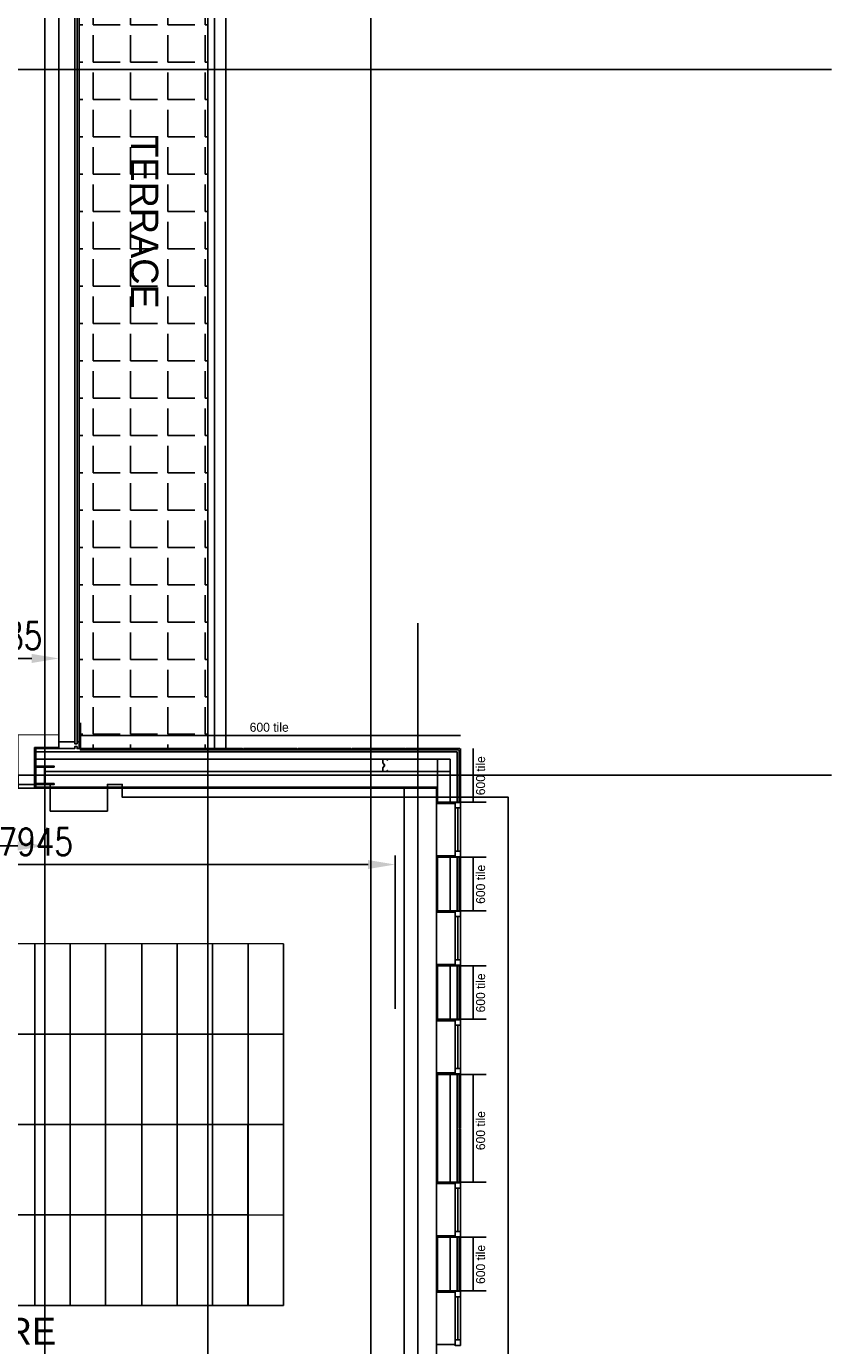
# Model space of a CAD drawing. Header units: millimetres. Extents: x -312551 to 250764, y -35891 to 59426.
# Tile 204 of 256: x -52340 to -43443, y 29908 to 44485. Entities that reach past the tile are written whole.
import ezdxf

# ---------------------------------------------------------------- set-up
doc = ezdxf.new("R2010")
doc.units = ezdxf.units.MM
doc.header["$LTSCALE"] = 2.5
for name, color, linetype in [('curtain walling', 7, 'Continuous'), ('FO-00 - FURN$0$FURNITURE', 22, 'Continuous'), ('GLAZING', 1, 'Continuous'), ('NF ARCH', 4, 'Continuous'), ('NF-AS BUILT', 7, 'Continuous'), ('NF-AS BUILT DIMS', 4, 'Continuous'), ('NF-GRIDS', 252, 'Continuous'), ('NF-Steel columns', 6, 'Continuous'), ('NF-TEXT', 1, 'Continuous'), ('TERR TILE 600', 160, 'Continuous'), ('Terrace', 6, 'Continuous'), ('Terracotta Tile', 30, 'Continuous'), ('Text', 7, 'Continuous')]:
    doc.layers.add(name, color=color, linetype=linetype)
doc.styles.add('ROMANS', font='romans.shx', dxfattribs={"width": 0.8})
doc.dimstyles.new('100NFDIM', dxfattribs={"dimscale": 100, "dimtxt": 3, "dimasz": 3, "dimexe": 1, "dimexo": 1, "dimgap": 1, "dimtad": 1, "dimdec": 0, "dimdsep": 46, "dimtxsty": 'ROMANS', "dimcen": 3, "dimclrd": 4, "dimclre": 4, "dimclrt": 1, "dimaunit": 1, "dimadec": 0, "dimazin": 0, "dimtfac": 1, "dimtdec": 0, "dimtmove": 0, "dimatfit": 3, "dimfxl": 0, "dimtolj": 1, "dimarcsym": 0})

# ---------------------------------------------------------------- blocks, each defined once
blk = doc.blocks.new('*D176')
at = {"layer": 'Defpoints', "color": 0}
for p in [(-56210, 35224), (-48265, 35224), (-48265, 33531)]:
    blk.add_point(p, dxfattribs=at)
at = {"layer": 'NF-AS BUILT DIMS', "color": 4, "lineweight": -2}
for p, q in [((-48265, 33631), (-48265, 35324)), ((-55910, 35224), (-48565, 35224))]:
    blk.add_line(p, q, dxfattribs=at)
at = {"layer": 'NF-AS BUILT DIMS', "color": 4}
for points in [[(-55910, 35274), (-55910, 35174), (-56210, 35224)], [(-48565, 35274), (-48565, 35174), (-48265, 35224)]]:
    blk.add_solid(points, dxfattribs=at)
at = {"layer": 'NF-AS BUILT DIMS', "color": 1, "insert": (-52237, 35474), "char_height": 300, "attachment_point": 5, "style": 'ROMANS'}
blk.add_mtext('\\A1;7945', dxfattribs=at)
blk = doc.blocks.new('*D213')
at = {"color": 4, "lineweight": -2, "ltscale": 500000}
for p, q in [((-52965, 37727), (-52965, 37401)), ((-52665, 37501), (-52280, 37501)), ((-51980, 37433), (-51980, 37401))]:
    blk.add_line(p, q, dxfattribs=at)
at = {"color": 4, "ltscale": 500000}
for points in [[(-52665, 37551), (-52665, 37451), (-52965, 37501)], [(-52280, 37551), (-52280, 37451), (-51980, 37501)]]:
    blk.add_solid(points, dxfattribs=at)
at = {"layer": 'Defpoints', "color": 0, "ltscale": 500000}
for p in [(-52965, 37827, 0), (-51980, 37533, -18), (-51980, 37501)]:
    blk.add_point(p, dxfattribs=at)
at = {"color": 1, "ltscale": 500000, "insert": (-52472, 37751), "char_height": 300, "attachment_point": 5, "style": 'ROMANS'}
blk.add_mtext('\\A1;985', dxfattribs=at)
blk = doc.blocks.new('SECURE FILING')
for p in [(170671, 39960, 0), (171670, 39960, 0), (172670, 39960, 0), (170671, 39569, 0), (171670, 39569, 0), (172669, 39569, 0), (170671, 39178, 0), (171670, 39178, 0), (172669, 39178, 0), (170671, 38787, 0), (171670, 38786, 0), (172669, 38786, 0), (170671, 38387, 0), (171670, 38386, 0), (172669, 38386, 0), (170671, 37995, 0), (171670, 37995, 0), (172669, 37995, 0), (170671, 37604, 0), (171670, 37604, 0), (172669, 37604, 0), (170671, 37213, 0), (171670, 37213, 0), (172669, 37213, 0), (170671, 36813, 0), (171670, 36813, 0), (172669, 36813, 0), (170671, 36430, 0), (171670, 36430, 0), (172669, 36430, 0), (170670, 35648, 0), (171670, 35648, 0), (172669, 35648, 0)]:
    blk.add_point(p)
at = {"layer": 'FO-00 - FURN$0$FURNITURE'}
for p, q in [((169671, 35248, 0), (169672, 39960, 0)), ((173669, 39960, 0), (169672, 39960, 0)), ((170671, 39560, 0), (170671, 39960, 0)), ((171670, 39560, 0), (171670, 39960, 0)), ((172669, 39560, 0), (172670, 39960, 0)), ((173668, 35248, 0), (173669, 39960, 0)), ((173669, 39569, 0), (169672, 39569, 0)), ((173669, 39568, 0), (169672, 39569, 0)), ((170671, 39169, 0), (170671, 39569, 0)), ((171670, 39169, 0), (171670, 39569, 0)), ((172669, 39169, 0), (172669, 39569, 0)), ((173669, 39177, 0), (169672, 39178, 0)), ((173669, 39177, 0), (169672, 39178, 0)), ((170671, 38778, 0), (170671, 39178, 0)), ((171670, 38778, 0), (171670, 39178, 0)), ((172669, 38778, 0), (172669, 39178, 0)), ((173669, 38786, 0), (169672, 38787, 0)), ((173669, 38786, 0), (169672, 38787, 0)), ((170671, 38387, 0), (170671, 38787, 0)), ((171670, 38386, 0), (171670, 38787, 0)), ((172669, 38386, 0), (172669, 38786, 0)), ((173669, 38395, 0), (169671, 38396, 0)), ((170671, 37987, 0), (170671, 38387, 0)), ((171670, 37986, 0), (171670, 38387, 0)), ((172669, 37986, 0), (172669, 38386, 0)), ((173669, 37995, 0), (169671, 37996, 0)), ((173669, 37995, 0), (169671, 37996, 0)), ((170671, 37595, 0), (170671, 37995, 0)), ((171670, 37595, 0), (171670, 37995, 0)), ((172669, 37595, 0), (172669, 37995, 0)), ((173668, 37604, 0), (169671, 37604, 0)), ((170671, 37204, 0), (170671, 37604, 0)), ((171670, 37204, 0), (171670, 37604, 0)), ((172669, 37204, 0), (172669, 37604, 0)), ((173668, 37213, 0), (169671, 37213, 0)), ((173668, 37212, 0), (169671, 37213, 0)), ((170671, 36813, 0), (170671, 37213, 0)), ((171670, 36813, 0), (171670, 37213, 0)), ((172669, 36813, 0), (172669, 37213, 0)), ((173668, 36813, 0), (169671, 36813, 0)), ((170671, 36413, 0), (170671, 36813, 0)), ((171670, 36413, 0), (171670, 36813, 0)), ((172669, 36413, 0), (172669, 36813, 0)), ((173668, 36439, 0), (169671, 36439, 0)), ((170670, 36030, 0), (170671, 36431, 0)), ((171670, 36030, 0), (171670, 36430, 0)), ((172669, 36030, 0), (172669, 36430, 0)), ((173668, 36047, 0), (169671, 36048, 0)), ((170670, 35639, 0), (170670, 36039, 0)), ((171670, 35639, 0), (171670, 36039, 0)), ((172669, 35639, 0), (172669, 36039, 0)), ((173668, 35656, 0), (169671, 35657, 0)), ((173668, 35656, 0), (169671, 35657, 0)), ((170670, 35248, 0), (170670, 35648, 0)), ((171670, 35248, 0), (171670, 35648, 0)), ((172669, 35248, 0), (172669, 35648, 0)), ((173668, 35248, 0), (169671, 35248, 0))]:
    blk.add_line(p, q, dxfattribs=at)
blk = doc.blocks.new('*D231')
at = {"color": 4, "lineweight": -2, "ltscale": 500000}
for p, q in [((-59210, 36577), (-59210, 35330)), ((-52135, 36577), (-52135, 35330)), ((-58910, 35430), (-52435, 35430))]:
    blk.add_line(p, q, dxfattribs=at)
at = {"color": 4, "ltscale": 500000}
for points in [[(-58910, 35480), (-58910, 35380), (-59210, 35430)], [(-52435, 35480), (-52435, 35380), (-52135, 35430)]]:
    blk.add_solid(points, dxfattribs=at)
at = {"layer": 'Defpoints', "color": 0, "ltscale": 500000}
for p in [(-59210, 36677), (-52135, 36677), (-52135, 35430)]:
    blk.add_point(p, dxfattribs=at)
at = {"color": 1, "ltscale": 500000, "insert": (-55672, 35680), "char_height": 300, "attachment_point": 5, "style": 'ROMANS'}
blk.add_mtext('\\A1;7075', dxfattribs=at)

msp = doc.modelspace()

# ---------------------------------------------------------------- hatches: boundary and pattern name
at = {"layer": 'Terrace'}
h = msp.add_hatch(dxfattribs=at)
h.set_pattern_fill('ANGLE', color=8, scale=1500, style=0)
h.set_pattern_definition([(0, (-2279514.5, -4242199.36), (0, 412.5), [300, -112.5]), (90, (-2279514.5, -4242199.36), (-412.5, 3e-14), [300, -112.5])])
h.paths.add_polyline_path([(-51755, 36505.5), (-50335, 36505.5), (-50335, 51684.5), (-66160, 51684.5), (-66160, 50264.5), (-51755, 50264.5)])

# ---------------------------------------------------------------- linework, layer by layer
at = {"color": 8}
for p, q in [((-47579, 36468.5), (-52236.6, 36468.5)), ((-47579, 36468.5), (-47579, 35913.5)), ((-47659, 36388.5), (-52236.6, 36388.5)), ((-47796, 35913.5), (-47796, 36388.5)), ((-47659, 35913.5), (-47659, 36388.5)), ((-47659, 36251.5), (-52131.3, 36251.5)), ((-47796, 35305.5), (-47796, 35029.5)), ((-47659, 35305.5), (-47659, 35029.5)), ((-47579, 35029.5), (-47579, 35305.5)), ((-47796, 34713.5), (-47796, 35029.5)), ((-47659, 34713.5), (-47659, 35029.5)), ((-47579, 35029.5), (-47579, 34713.5)), ((-47796, 34105.5), (-47796, 33819.5)), ((-47659, 34105.5), (-47659, 33819.5)), ((-47579, 33819.5), (-47579, 34105.5)), ((-47796, 33513.5), (-47796, 33819.5)), ((-47659, 33513.5), (-47659, 33819.5)), ((-47579, 33819.5), (-47579, 33513.5)), ((-47796, 32905.5), (-47796, 32609.5)), ((-47659, 32905.5), (-47659, 32609.5)), ((-47579, 32609.5), (-47579, 32905.5)), ((-47796, 32309.5), (-47796, 32609.5)), ((-47659, 32309.5), (-47659, 32609.5)), ((-47579, 32609.5), (-47579, 32309.5)), ((-47796, 32309.5), (-47796, 32009.5)), ((-47659, 32309.5), (-47659, 32009.5)), ((-47579, 32009.5), (-47579, 32309.5)), ((-47796, 31713.5), (-47796, 32009.5)), ((-47659, 31713.5), (-47659, 32009.5)), ((-47579, 32009.5), (-47579, 31713.5)), ((-47796, 31105.5), (-47796, 30799.5)), ((-47659, 31105.5), (-47659, 30799.5)), ((-47579, 30799.5), (-47579, 31105.5)), ((-47796, 30513.5), (-47796, 30799.5)), ((-47659, 30513.5), (-47659, 30799.5)), ((-47579, 30799.5), (-47579, 30513.5))]:
    msp.add_line(p, q, dxfattribs=at)
msp.add_lwpolyline([(-48351.6, 36378.5), (-48351.6, 36388.5), (-48401.6, 36388.5), (-48401.6, 36348.5), (-48386.6, 36328.5), (-48386.6, 36311.5), (-48401.6, 36291.5), (-48401.6, 36251.5), (-48351.6, 36251.5), (-48351.6, 36261.5), (-48353.6, 36261.5), (-48353.6, 36253.5), (-48399.6, 36253.5), (-48399.6, 36290.8), (-48384.6, 36310.8), (-48384.6, 36329.1), (-48399.6, 36349.1), (-48399.6, 36386.5), (-48353.6, 36386.5), (-48353.6, 36378.5)], close=True, dxfattribs=at)
at = {"layer": 'curtain walling', "color": 8}
msp.add_lwpolyline([(-51780, 36580.5), (-51780, 36558), (-51805, 36558), (-51805, 36580.5), (-51980, 36580.5), (-51980, 36505.5), (-51805, 36505.5), (-51805, 36528), (-51780, 36528), (-51780, 36505.5), (-51755, 36505.5), (-51755, 36580.5), (-51780, 36580.5)], dxfattribs=at)
at = {"layer": 'GLAZING', "color": 8}
for p, q in [((-51805, 36580.5), (-51805, 50039.5)), ((-51980, 36580.5), (-51980, 49964.5)), ((-51780, 36580.5), (-51780, 49964.5)), ((-51755, 36580.5), (-51755, 49964.5)), ((-52249.1, 36067.8), (-52249.1, 36518)), ((-51980, 36518), (-52249.1, 36518)), ((-51980, 36505.5), (-52249.1, 36505.5)), ((-52236.6, 36080.3), (-52236.6, 36505.5)), ((-52249.1, 36067.8), (-47811.5, 36067.8)), ((-52236.6, 36080.3), (-47799, 36080.3)), ((-47808.5, 35898.5), (-47808.5, 36080.3)), ((-47557, 35913.5), (-47808.5, 35913.5)), ((-47602, 35898.5), (-47808.5, 35898.5)), ((-47808.5, 35898.5), (-47808.5, 35320.5)), ((-47602, 35898.5), (-47602, 35913.5)), ((-47542, 35908.5), (-47602, 35908.5)), ((-47602, 35908.5), (-47602, 35848.5)), ((-47602, 35908.5), (-47542, 35908.5)), ((-47542, 35908.5), (-47542, 35848.5)), ((-47542, 35848.5), (-47602, 35848.5)), ((-47602, 35370.5), (-47602, 35848.5)), ((-47572, 35848.5), (-47572, 35370.5)), ((-47542, 35848.5), (-47542, 35370.5)), ((-47602, 35320.5), (-47808.5, 35320.5)), ((-47808.5, 35320.5), (-47808.5, 35029.5)), ((-47557, 35305.5), (-47796, 35305.5)), ((-47542, 35370.5), (-47602, 35370.5)), ((-47602, 35310.5), (-47602, 35370.5)), ((-47602, 35320.5), (-47602, 35305.5)), ((-47542, 35310.5), (-47602, 35310.5)), ((-47542, 35310.5), (-47542, 35370.5)), ((-47808.5, 34698.5), (-47808.5, 35029.5)), ((-47602, 34698.5), (-47808.5, 34698.5)), ((-47808.5, 34698.5), (-47808.5, 34120.5)), ((-47557, 34713.5), (-47796, 34713.5)), ((-47602, 34698.5), (-47602, 34713.5)), ((-47542, 34708.5), (-47602, 34708.5)), ((-47602, 34708.5), (-47602, 34648.5)), ((-47542, 34708.5), (-47542, 34648.5)), ((-47542, 34648.5), (-47602, 34648.5)), ((-47602, 34648.5), (-47602, 34170.5)), ((-47572, 34170.5), (-47572, 34648.5)), ((-47542, 34170.5), (-47542, 34648.5)), ((-47602, 34120.5), (-47808.5, 34120.5)), ((-47808.5, 34120.5), (-47808.5, 33819.5)), ((-47542, 34170.5), (-47602, 34170.5)), ((-47602, 34110.5), (-47602, 34170.5)), ((-47602, 34120.5), (-47602, 34105.5)), ((-47602, 34120.5), (-47602, 34105.5)), ((-47542, 34110.5), (-47602, 34110.5)), ((-47602, 34110.5), (-47542, 34110.5)), ((-47542, 34110.5), (-47602, 34110.5)), ((-47542, 34110.5), (-47542, 34170.5)), ((-47557, 34105.5), (-47796, 34105.5)), ((-47808.5, 33498.5), (-47808.5, 33819.5)), ((-47808.5, 33501), (-47808.5, 32920.5)), ((-47602, 33498.5), (-47808.5, 33498.5)), ((-47557, 33513.5), (-47796, 33513.5)), ((-47602, 33498.5), (-47602, 33513.5)), ((-47602, 33498.5), (-47602, 33513.5)), ((-47602, 33498.5), (-47602, 33513.5)), ((-47542, 33508.5), (-47602, 33508.5)), ((-47542, 33508.5), (-47602, 33508.5)), ((-47602, 33508.5), (-47602, 33448.5)), ((-47602, 33508.5), (-47542, 33508.5)), ((-47542, 33508.5), (-47602, 33508.5)), ((-47602, 32970.5), (-47602, 33451)), ((-47542, 33448.5), (-47602, 33448.5)), ((-47572, 33448.5), (-47572, 32970.5)), ((-47542, 33508.5), (-47542, 33448.5)), ((-47542, 33451), (-47542, 32970.5)), ((-47542, 32970.5), (-47602, 32970.5)), ((-47602, 32910.5), (-47602, 32970.5)), ((-47542, 32910.5), (-47542, 32970.5)), ((-47602, 32920.5), (-47808.5, 32920.5)), ((-47808.5, 32920.5), (-47808.5, 32609.5)), ((-47557, 32905.5), (-47796, 32905.5)), ((-47602, 32920.5), (-47602, 32905.5)), ((-47542, 32910.5), (-47602, 32910.5)), ((-47808.5, 32294.5), (-47808.5, 32609.5)), ((-47808.5, 32324.5), (-47808.5, 32009.5)), ((-47808.5, 31698.5), (-47808.5, 32009.5)), ((-47602, 31698.5), (-47808.5, 31698.5)), ((-47808.5, 31118), (-47808.5, 31698.5)), ((-47557, 31713.5), (-47796, 31713.5)), ((-47602, 31698.5), (-47602, 31713.5)), ((-47542, 31708.5), (-47602, 31708.5)), ((-47602, 31708.5), (-47602, 31648.5)), ((-47542, 31648.5), (-47602, 31648.5)), ((-47602, 31648.5), (-47602, 31168)), ((-47572, 31170.5), (-47572, 31648.5)), ((-47542, 31708.5), (-47542, 31648.5)), ((-47542, 31168), (-47542, 31648.5)), ((-47602, 31120.5), (-47808.5, 31120.5)), ((-47808.5, 31120.5), (-47808.5, 30799.5)), ((-47557, 31105.5), (-47796, 31105.5)), ((-47542, 31170.5), (-47602, 31170.5)), ((-47602, 31110.5), (-47602, 31170.5)), ((-47602, 31120.5), (-47602, 31105.5)), ((-47602, 31120.5), (-47602, 31105.5)), ((-47602, 31120.5), (-47602, 31105.5)), ((-47542, 31110.5), (-47602, 31110.5)), ((-47542, 31110.5), (-47602, 31110.5)), ((-47602, 31110.5), (-47542, 31110.5)), ((-47542, 31110.5), (-47602, 31110.5)), ((-47542, 31110.5), (-47542, 31170.5)), ((-47808.5, 30498.5), (-47808.5, 30799.5)), ((-47602, 30498.5), (-47808.5, 30498.5)), ((-47808.5, 29920.5), (-47808.5, 30498.5)), ((-47557, 30513.5), (-47796, 30513.5)), ((-47602, 30498.5), (-47602, 30513.5)), ((-47602, 30498.5), (-47602, 30513.5)), ((-47542, 30508.5), (-47602, 30508.5)), ((-47602, 30508.5), (-47602, 30448.5)), ((-47602, 30508.5), (-47542, 30508.5)), ((-47542, 30508.5), (-47602, 30508.5)), ((-47542, 30508.5), (-47542, 30448.5)), ((-47602, 29970.5), (-47602, 30448.5)), ((-47542, 30448.5), (-47602, 30448.5)), ((-47572, 30448.5), (-47572, 29970.5)), ((-47542, 30448.5), (-47542, 29970.5)), ((-47602, 29920.5), (-47808.5, 29920.5)), ((-47808.5, 29920.5), (-47808.5, 29589.5)), ((-47542, 29970.5), (-47602, 29970.5)), ((-47602, 29910.5), (-47602, 29970.5)), ((-47602, 29920.5), (-47602, 29905.5)), ((-47542, 29910.5), (-47602, 29910.5)), ((-47542, 29910.5), (-47542, 29970.5))]:
    msp.add_line(p, q, dxfattribs=at)
at = {"layer": 'NF ARCH', "color": 8}
for p, q in [((-50260, 51759.5), (-50260, 36505.5)), ((-50135, 36505.5), (-50135, 51884.5)), ((-50335, 36505.5), (-50335, 51684.5))]:
    msp.add_line(p, q, dxfattribs=at)
at = {"layer": 'NF-AS BUILT', "color": 8, "const_width": 10}
msp.add_lwpolyline([(-51980, 28038.5), (-52430, 28038.5), (-52430, 28633.5), (-48165, 28633.5), (-48165, 36067.8), (-52430, 36067.8), (-52430, 36657.8), (-51980, 36657.8), (-51980, 49669.5), (-52330, 49669.5), (-52330, 50039.5)], dxfattribs=at)
at = {"layer": 'NF-AS BUILT', "color": 8}
for points in [[(-59210, 35859.5), (-58895, 35859.5), (-58895, 36209.5), (-53225, 36209.5), (-53225, 35914.5), (-52795, 35914.5), (-52795, 36209.5), (-52430, 36209.5), (-52430, 36067.8), (-48165, 36067.8), (-48165, 28633.5), (-52430, 28633.5), (-52430, 28116.2)], [(-54960, 36109.5), (-52075, 36109.5), (-52075, 35814.5), (-51445, 35814.5), (-51445, 36109.5), (-51280, 36109.5), (-51280, 35967.8), (-47015, 35967.8), (-47015, 28733.5), (-51280, 28733.5), (-51280, 28216.2), (-51400, 28216.2), (-51400, 28807), (-52119.9, 28807), (-52119.9, 28116.2), (-54960, 28116.2), (-54960, 29976.5), (-59110, 29976.5), (-59110, 34459.5), (-59110, 35759.5), (-58795, 35759.5), (-58795, 36109.5), (-55060, 36109.5)]]:
    msp.add_lwpolyline(points, dxfattribs=at)
at = {"layer": 'NF-GRIDS', "color": 8}
for p, q in [((-52135, -27784), (-52135, 58409.3)), ((-50335, -27784), (-50335, 58409.3)), ((-48535, -27784), (-48535, 58409.3)), ((-43443, 44009.5), (-123470.9, 44009.5)), ((-48015, 37892.2), (-48015, 26701.1)), ((-43443, 36209.5), (-123470.9, 36209.5))]:
    msp.add_line(p, q, dxfattribs=at)
at = {"layer": 'NF-Steel columns', "color": 8}
for points in [[(-52135, 36311.1), (-52236.6, 36311.1), (-52236.6, 36300.1), (-52149.3, 36300.1, -0.4142136), (-52138.6, 36289.4), (-52138.6, 36129.6, -0.4142136), (-52149.3, 36118.9), (-52236.6, 36118.9), (-52236.6, 36107.9), (-52135, 36107.9)], [(-52135, 36107.9), (-52236.6, 36107.9), (-52236.6, 36118.9), (-52149.3, 36118.9, 0.4142136), (-52138.6, 36129.6), (-52138.6, 36289.4, 0.4142136), (-52149.3, 36300.1), (-52236.6, 36300.1), (-52236.6, 36311.1), (-52135, 36311.1)], [(-52135, 36311.1), (-52033.4, 36311.1), (-52033.4, 36300.1), (-52120.6, 36300.1, 0.4142136), (-52131.3, 36289.4), (-52131.3, 36129.6, 0.4142136), (-52120.6, 36118.9), (-52033.4, 36118.9), (-52033.4, 36107.9), (-52135, 36107.9)], [(-52135, 36107.9), (-52033.4, 36107.9), (-52033.4, 36118.9), (-52120.6, 36118.9, -0.4142136), (-52131.3, 36129.6), (-52131.3, 36289.4, -0.4142136), (-52120.6, 36300.1), (-52033.4, 36300.1), (-52033.4, 36311.1), (-52135, 36311.1)]]:
    msp.add_lwpolyline(points, format="xyb", dxfattribs=at)
at = {"layer": 'TERR TILE 600', "color": 8}
for p, q in [((-51742, 36789), (-51742, 36505.5)), ((-51742, 36649.2), (-47542, 36649.2)), ((-47402.2, 35913.5), (-47402.2, 36505.5)), ((-47542, 35913.5), (-47258.5, 35913.5)), ((-47542, 35305.5), (-47258.5, 35305.5)), ((-47402.2, 34713.5), (-47402.2, 35305.5)), ((-47542, 34713.5), (-47258.5, 34713.5)), ((-47542, 34105.5), (-47258.5, 34105.5)), ((-47402.2, 33513.5), (-47402.2, 34105.5)), ((-47542, 33513.5), (-47258.5, 33513.5)), ((-47542, 32905.5), (-47258.5, 32905.5)), ((-47402.2, 31713.5), (-47402.2, 32905.5)), ((-47542, 31713.5), (-47258.5, 31713.5)), ((-47542, 31105.5), (-47258.5, 31105.5)), ((-47402.2, 30513.5), (-47402.2, 31105.5)), ((-47542, 30513.5), (-47258.5, 30513.5))]:
    msp.add_line(p, q, dxfattribs=at)
at = {"layer": 'Terrace', "color": 8}
msp.add_lwpolyline([(-51755, 36505.5), (-50335, 36505.5), (-50335, 51684.5), (-66160, 51684.5), (-66160, 50264.5), (-51755, 50264.5)], close=True, dxfattribs=at)
at = {"layer": 'Terracotta Tile', "color": 8}
for p, q in [((-47550, 36505.5), (-48142, 36505.5)), ((-48142, 36505.5), (-48142, 36490.5)), ((-47565, 36490.5), (-48142, 36490.5)), ((-47557, 36490.5), (-47557, 35913.5)), ((-47542, 36505.5), (-47542, 35913.5)), ((-47542, 35913.5), (-47557, 35913.5)), ((-47557, 35913.5), (-47542, 35913.5)), ((-47542, 35305.5), (-47557, 35305.5)), ((-47557, 35305.5), (-47542, 35305.5)), ((-47557, 35305.5), (-47557, 34713.5)), ((-47542, 35305.5), (-47542, 34713.5)), ((-47542, 34713.5), (-47557, 34713.5)), ((-47542, 34713.5), (-47557, 34713.5)), ((-47557, 34713.5), (-47542, 34713.5)), ((-47557, 34105.5), (-47557, 33513.5)), ((-47542, 34105.5), (-47557, 34105.5)), ((-47542, 34105.5), (-47557, 34105.5)), ((-47557, 34105.5), (-47542, 34105.5)), ((-47542, 34105.5), (-47542, 33513.5)), ((-47542, 33513.5), (-47557, 33513.5)), ((-47557, 33513.5), (-47542, 33513.5)), ((-47542, 33513.5), (-47557, 33513.5)), ((-47542, 33513.5), (-47557, 33513.5)), ((-47557, 33513.5), (-47542, 33513.5)), ((-47542, 32905.5), (-47557, 32905.5)), ((-47557, 32609.5), (-47557, 32905.5)), ((-47542, 32905.5), (-47557, 32905.5)), ((-47557, 32905.5), (-47542, 32905.5)), ((-47542, 32313.5), (-47542, 32905.5)), ((-47557, 32609.5), (-47557, 32313.5)), ((-47542, 32313.5), (-47557, 32313.5)), ((-47557, 32305.5), (-47557, 31713.5)), ((-47542, 32305.5), (-47557, 32305.5)), ((-47542, 32305.5), (-47542, 31713.5)), ((-47542, 31713.5), (-47557, 31713.5)), ((-47542, 31713.5), (-47557, 31713.5)), ((-47557, 31713.5), (-47542, 31713.5)), ((-47557, 30799.5), (-47557, 31105.5)), ((-47542, 31105.5), (-47557, 31105.5)), ((-47557, 31105.5), (-47542, 31105.5)), ((-47542, 31105.5), (-47557, 31105.5)), ((-47542, 31105.5), (-47557, 31105.5)), ((-47557, 31105.5), (-47542, 31105.5)), ((-47542, 30513.5), (-47542, 31105.5)), ((-47557, 30799.5), (-47557, 30513.5)), ((-47542, 30513.5), (-47557, 30513.5)), ((-47542, 30513.5), (-47557, 30513.5)), ((-47557, 30513.5), (-47542, 30513.5))]:
    msp.add_line(p, q, dxfattribs=at)
for points in [[(-51742, 36505.5), (-51150, 36505.5), (-51150, 36490.5), (-51742, 36490.5)], [(-51142, 36505.5), (-50550, 36505.5), (-50550, 36490.5), (-51142, 36490.5)], [(-50542, 36505.5), (-49950, 36505.5), (-49950, 36490.5), (-50542, 36490.5)], [(-49942, 36505.5), (-49350, 36505.5), (-49350, 36490.5), (-49942, 36490.5)], [(-49342, 36505.5), (-48750, 36505.5), (-48750, 36490.5), (-49342, 36490.5)], [(-48742, 36505.5), (-48150, 36505.5), (-48150, 36490.5), (-48742, 36490.5)]]:
    msp.add_lwpolyline(points, close=True, dxfattribs=at)

# ---------------------------------------------------------------- block references
at = {"color": 8, "rotation": 270}
msp.add_blockref('SECURE FILING', (-89460, 204020.9, 0), dxfattribs=at)

# ---------------------------------------------------------------- texts
at = {"layer": 'NF-TEXT', "color": 8, "insert": (-53682.9, 30216.9), "char_height": 300, "width": 2089.638, "attachment_point": 1}
msp.add_mtext('SECURE FILING ROOM', dxfattribs=at)
at = {"layer": 'TERR TILE 600', "color": 8, "insert": (-49872.2, 36790.9), "char_height": 100, "width": 1820.019, "attachment_point": 1}
msp.add_mtext('600 tile', dxfattribs=at)
at = {"layer": 'TERR TILE 600', "color": 8, "char_height": 100, "width": 524, "attachment_point": 1, "rotation": 90}
for insert in [(-47371.4, 35989.5), (-47371.4, 34789.5), (-47371.4, 33589.5), (-47371.4, 32067.8), (-47371.4, 30589.5)]:
    msp.add_mtext('600 tile', dxfattribs=dict(at, insert=insert))
at = {"layer": 'Text', "color": 8}
msp.add_text('TERRACE', height=300, rotation=270, dxfattribs=at).set_placement((-51182.6, 43282.7))

# ---------------------------------------------------------------- dimensions: what is measured, and where the dimension line sits
at = {"color": 8, "ltscale": 500000}
dim = msp.add_linear_dim(base=(-51980, 37500.9, 18), p1=(-52964.8, 37826.5, 18), p2=(-51980, 37533), dimstyle='100NFDIM', dxfattribs=at)
dim.commit()
dim.dimension.update_dxf_attribs({"geometry": '*D213', "text_midpoint": (-52472.4, 37750.9, 18)})
at = {"ltscale": 500000}
dim = msp.add_linear_dim(base=(-52135, 35429.6), p1=(-59210, 36676.8), p2=(-52135, 36676.8), dimstyle='100NFDIM', dxfattribs=at)
dim.commit()
dim.dimension.update_dxf_attribs({"geometry": '*D231', "text_midpoint": (-55672.5, 35679.6)})
at = {"layer": 'NF-AS BUILT DIMS', "color": 8}
dim = msp.add_linear_dim(base=(-48265, 35224.4), p1=(-56210, 35224.4), p2=(-48265, 33530.7), dimstyle='100NFDIM', dxfattribs=at)
dim.commit()
dim.dimension.update_dxf_attribs({"geometry": '*D176', "text_midpoint": (-52237.5, 35474.4)})

doc.saveas('drawing.dxf')
